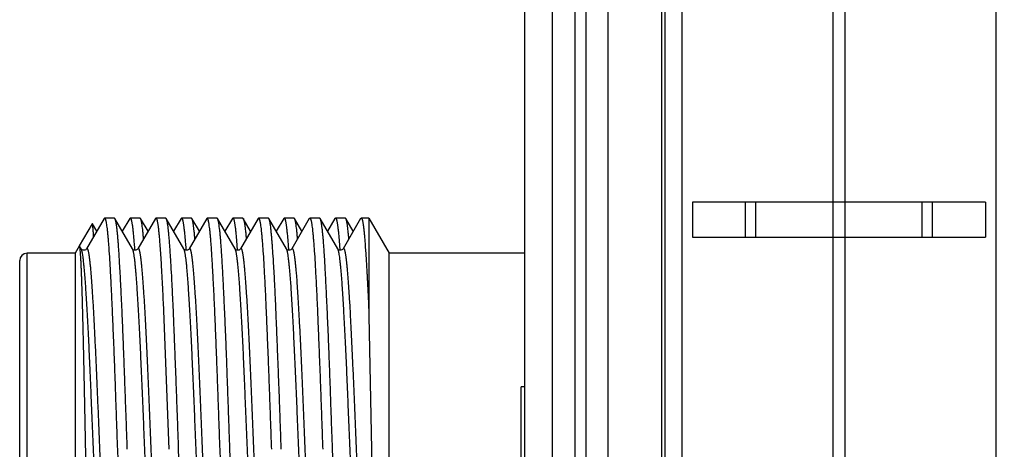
# Model space of a CAD drawing. Header units: inches. Extents: x 0 to 22, y 0 to 17.
# Tile 86 of 114: x 17.381 to 17.914, y 9.932 to 10.164. Entities that reach past the tile are written whole.
import ezdxf

# ---------------------------------------------------------------- set-up
doc = ezdxf.new("R2010")
doc.units = ezdxf.units.IN
doc.header["$LTSCALE"] = 1.21
doc.header["$MEASUREMENT"] = 0
doc.layers.get('0').update_dxf_attribs({"linetype": 'CONTINUOUS'})
doc.layers.add('DIMENSIONS', color=7, linetype='CONTINUOUS')
doc.styles.get("Standard").update_dxf_attribs({"font": 'txt', "width": 0.8})
doc.dimstyles.new('DIMSTYLE_2', dxfattribs={"dimtxt": 0.125, "dimasz": 0.18, "dimexe": 0.125, "dimexo": 0.0625, "dimgap": 0.0625, "dimtad": 0, "dimtih": 1, "dimtoh": 1, "dimzin": 4, "dimdsep": 46, "dimtxsty": 'STANDARD', "dimblk": '_FILLED', "dimblk1": '_FILLED', "dimblk2": '_FILLED', "dimcen": 0.09, "dimadec": 0, "dimazin": 0, "dimtp": 0.01, "dimtm": 0.01, "dimtfac": 1, "dimtofl": 0, "dimtmove": 0, "dimatfit": 3, "dimldrblk": '_FILLED', "dimfxl": 1, "dimtolj": 1, "dimtzin": 4, "dimarcsym": 0})

# ---------------------------------------------------------------- blocks, each defined once
blk = doc.blocks.new('_FILLED')
at = {"color": 0, "linetype": 'BYBLOCK'}
blk.add_solid([(0, 0), (-1, 0.1736), (-1, -0.1736)], dxfattribs=at)
blk = doc.blocks.new('*D47')
at = {"layer": 'DIMENSIONS', "color": 2, "linetype": 'CONTINUOUS'}
for p, q in [((17.82657, 12.29508), (19.49747, 12.29508)), ((19.37247, 12.29508), (19.37247, 9.88762)), ((19.37247, 7.23017), (19.37247, 9.63762)), ((17.82957, 7.23017), (19.49747, 7.23017))]:
    blk.add_line(p, q, dxfattribs=at)
at = {"layer": 'DIMENSIONS', "color": 2, "linetype": 'CONTINUOUS', "xscale": 0.18, "yscale": 0.18, "zscale": 0.18}
for p, rotation in [((19.37247, 12.29508), 90), ((19.37247, 7.23017), 270)]:
    blk.add_blockref('_FILLED', p, dxfattribs=dict(at, rotation=rotation))
at = {"layer": 'DIMENSIONS', "color": 2, "linetype": 'CONTINUOUS', "insert": (19.37247, 9.82512), "char_height": 0.125, "width": 1.225, "attachment_point": 2, "line_spacing_factor": 0.9}
blk.add_mtext('5.06{\\Ftxt.shx;\\W1.000000;\\H0.125000; }[128.6]', dxfattribs=at)

msp = doc.modelspace()

# ---------------------------------------------------------------- linework, layer by layer
at = {"color": 7, "linetype": 'CONTINUOUS'}
for p, q in [((17.66907, 7.84917), (17.66907, 12.29508)), ((17.65407, 8.15917), (17.65407, 12.28508)), ((17.73007, 7.85508), (17.73007, 11.89508)), ((17.69907, 10.27443), (17.69907, 9.39093)), ((17.74482, 10.06553), (17.74482, 10.04653)), ((17.90332, 10.06553), (17.74482, 10.06553)), ((17.77352, 10.04653), (17.77352, 10.06553)), ((17.77907, 10.04653), (17.77907, 10.06553)), ((17.86907, 10.04653), (17.86907, 10.06553)), ((17.87462, 10.06553), (17.87462, 10.04653)), ((17.90332, 10.06553), (17.90332, 10.04653)), ((17.42635, 10.05668), (17.41683, 10.04024)), ((17.42635, 10.05668), (17.42663, 10.05692)), ((17.43197, 10.05692), (17.42663, 10.05692)), ((17.42663, 10.05692), (17.42694, 10.0566)), ((17.43223, 10.05669), (17.43197, 10.05692)), ((17.44175, 10.04025), (17.43223, 10.05669)), ((17.44024, 10.0567), (17.43623, 10.04977)), ((17.44024, 10.0567), (17.4405, 10.05692)), ((17.44587, 10.05692), (17.4405, 10.05692)), ((17.4405, 10.05692), (17.4408, 10.0566)), ((17.4541, 10.05668), (17.4446, 10.04026)), ((17.44614, 10.05668), (17.44587, 10.05692)), ((17.45013, 10.0498), (17.44614, 10.05668)), ((17.4541, 10.05668), (17.45438, 10.05692)), ((17.45974, 10.05692), (17.45438, 10.05692)), ((17.45438, 10.05692), (17.45471, 10.0566)), ((17.46002, 10.05668), (17.45974, 10.05692)), ((17.46953, 10.04025), (17.46002, 10.05668)), ((17.46801, 10.05668), (17.46401, 10.04977)), ((17.46801, 10.05668), (17.46829, 10.05692)), ((17.47365, 10.05692), (17.46829, 10.05692)), ((17.46829, 10.05692), (17.4686, 10.0566)), ((17.48191, 10.0567), (17.4724, 10.04026)), ((17.47391, 10.05669), (17.47365, 10.05692)), ((17.47791, 10.04979), (17.47391, 10.05669)), ((17.48216, 10.05692), (17.48191, 10.0567)), ((17.48751, 10.05692), (17.48216, 10.05692)), ((17.48247, 10.0566), (17.48216, 10.05692)), ((17.48777, 10.05669), (17.48751, 10.05692)), ((17.4973, 10.04023), (17.48777, 10.05669)), ((17.49577, 10.05668), (17.49177, 10.04977)), ((17.49605, 10.05692), (17.49577, 10.05668)), ((17.50143, 10.05692), (17.49605, 10.05692)), ((17.49605, 10.05692), (17.49637, 10.05661)), ((17.50968, 10.05667), (17.50017, 10.04024)), ((17.50143, 10.05692), (17.50168, 10.0567)), ((17.50569, 10.04977), (17.50168, 10.0567)), ((17.50968, 10.05667), (17.50996, 10.05692)), ((17.5153, 10.05692), (17.50996, 10.05692)), ((17.50996, 10.05692), (17.51028, 10.0566)), ((17.51559, 10.05667), (17.5153, 10.05692)), ((17.5251, 10.04024), (17.51559, 10.05667)), ((17.52356, 10.05667), (17.51958, 10.04978)), ((17.52356, 10.05667), (17.52385, 10.05692)), ((17.52917, 10.05692), (17.52385, 10.05692)), ((17.52385, 10.05692), (17.52417, 10.0566)), ((17.53744, 10.05667), (17.52795, 10.04026)), ((17.52945, 10.05667), (17.52917, 10.05692)), ((17.53345, 10.04976), (17.52945, 10.05667)), ((17.53744, 10.05667), (17.53773, 10.05692)), ((17.54307, 10.05692), (17.53773, 10.05692)), ((17.53773, 10.05692), (17.53806, 10.0566)), ((17.54332, 10.0567), (17.54307, 10.05692)), ((17.55284, 10.04025), (17.54332, 10.0567)), ((17.55132, 10.05667), (17.54733, 10.04977)), ((17.55161, 10.05692), (17.55132, 10.05667)), ((17.55698, 10.05692), (17.55161, 10.05692)), ((17.55161, 10.05692), (17.55194, 10.0566)), ((17.56521, 10.05667), (17.55572, 10.04027)), ((17.55724, 10.0567), (17.55698, 10.05692)), ((17.56123, 10.04979), (17.55724, 10.0567)), ((17.56521, 10.05667), (17.56549, 10.05692)), ((17.56971, 10.05692), (17.56549, 10.05692)), ((17.56549, 10.05692), (17.56581, 10.05663)), ((17.56971, 10.05692), (17.56971, 10.00397)), ((17.56971, 10.05692), (17.58068, 10.03792)), ((17.41987, 10.05383), (17.41296, 10.04187)), ((17.42001, 10.05383), (17.41987, 10.05383)), ((17.42236, 10.04978), (17.42001, 10.05383)), ((17.74482, 10.04653), (17.90332, 10.04653)), ((17.41293, 10.04181), (17.41068, 10.03792)), ((17.41307, 10.0418), (17.41293, 10.04181)), ((17.41397, 10.04026), (17.41307, 10.0418)), ((17.41399, 10.04022), (17.41397, 10.04026)), ((17.41414, 10.03988), (17.414, 10.0402)), ((17.41683, 10.04024), (17.41682, 10.04022)), ((17.44177, 10.04023), (17.44175, 10.04025)), ((17.4724, 10.04026), (17.47239, 10.04025)), ((17.49731, 10.04021), (17.4973, 10.04023)), ((17.49731, 10.0402), (17.49731, 10.04021)), ((17.50016, 10.04024), (17.50015, 10.04021)), ((17.52511, 10.04023), (17.5251, 10.04024)), ((17.52795, 10.04026), (17.52795, 10.04024)), ((17.55286, 10.04022), (17.55284, 10.04025)), ((17.55287, 10.0402), (17.55286, 10.04022)), ((17.55293, 10.04007), (17.55286, 10.04022)), ((17.55573, 10.04026), (17.5557, 10.04022)), ((17.41068, 10.03792), (17.38468, 10.03792)), ((17.41068, 10.03792), (17.41068, 9.89877)), ((17.58068, 9.90142), (17.58068, 10.03792)), ((17.65407, 10.03792), (17.58068, 10.03792)), ((17.38068, 9.78692), (17.38068, 10.03392)), ((17.45829, 10.01145), (17.46133, 9.93192)), ((17.56971, 10.00397), (17.57109, 9.93192)), ((17.65207, 9.62177), (17.65207, 9.96577)), ((17.65407, 9.96577), (17.65207, 9.96577)), ((17.41692, 9.9046), (17.4164, 9.93192)), ((17.43355, 9.93192), (17.43427, 9.91219)), ((17.46704, 9.92205), (17.4667, 9.93192)), ((17.48981, 9.91221), (17.48912, 9.93192)), ((17.49554, 9.90231), (17.49446, 9.93192)), ((17.55109, 9.90231), (17.55001, 9.93192)), ((17.57109, 9.93192), (17.57138, 9.91527))]:
    msp.add_line(p, q, dxfattribs=at)
at = {"color": 9, "linetype": 'CONTINUOUS'}
for p, q in [((17.73902, 11.89508), (17.73902, 7.85508)), ((17.90911, 7.85508), (17.90911, 11.89508)), ((17.68107, 10.27443), (17.68107, 9.39093)), ((17.68707, 10.27443), (17.68707, 9.39093)), ((17.72827, 9.39093), (17.72827, 10.27443)), ((17.82093, 9.46268), (17.82093, 10.24748)), ((17.8272, 10.24748), (17.8272, 9.46268)), ((17.38468, 9.89877), (17.38468, 10.03792))]:
    msp.add_line(p, q, dxfattribs=at)
at = {"color": 7, "linetype": 'CONTINUOUS'}
for points in [[(17.41682, 10.04022), (17.41679, 10.04017), (17.41667, 10.04003), (17.41641, 10.03981), (17.416, 10.0396), (17.4155, 10.03949), (17.41501, 10.03954), (17.41457, 10.0397), (17.41425, 10.03992), (17.41407, 10.0401), (17.414, 10.0402), (17.41399, 10.04022)], [(17.4446, 10.04025), (17.44459, 10.04024), (17.44451, 10.04013), (17.44433, 10.03995), (17.44399, 10.03972), (17.44353, 10.03955), (17.44304, 10.03952), (17.44256, 10.03963), (17.44216, 10.03984), (17.44191, 10.04004), (17.44179, 10.04019), (17.44177, 10.04023)], [(17.47239, 10.04025), (17.47238, 10.04024), (17.47232, 10.04015), (17.47217, 10.03998), (17.47187, 10.03976), (17.47143, 10.03958), (17.47094, 10.03951), (17.47045, 10.03959), (17.47003, 10.03978), (17.46975, 10.04), (17.4696, 10.04016), (17.46954, 10.04025)], [(17.49984, 10.03988), (17.49949, 10.03966), (17.49901, 10.0395), (17.49851, 10.03949), (17.49803, 10.03963), (17.49766, 10.03984), (17.49744, 10.04004), (17.49734, 10.04017), (17.49731, 10.0402)], [(17.50015, 10.04021), (17.50013, 10.04018), (17.50004, 10.04007), (17.49984, 10.03988)], [(17.52795, 10.04024), (17.52793, 10.04022), (17.52786, 10.04012), (17.52768, 10.03994), (17.52735, 10.03972), (17.52688, 10.03955), (17.52638, 10.03951), (17.52589, 10.03963), (17.5255, 10.03983), (17.52526, 10.04004), (17.52514, 10.04019), (17.52511, 10.04023)], [(17.5554, 10.03989), (17.55505, 10.03967), (17.55458, 10.03951), (17.55408, 10.0395), (17.5536, 10.03962), (17.55323, 10.03983), (17.553, 10.04003), (17.55289, 10.04017), (17.55287, 10.0402)], [(17.5557, 10.04022), (17.55568, 10.04019), (17.5556, 10.04008), (17.5554, 10.03989)]]:
    msp.add_lwpolyline(points, dxfattribs=at)
msp.add_arc((17.38468, 10.03392), 0.004, 90, 180, dxfattribs=at)
for points, knots in [([(17.42694, 10.0566), (17.42697, 10.05652), (17.42705, 10.05634), (17.42715, 10.05603), (17.42725, 10.05565), (17.42735, 10.0552), (17.42745, 10.05468), (17.42759, 10.05386), (17.42776, 10.05267), (17.42797, 10.05104), (17.42818, 10.04915), (17.42839, 10.047), (17.4286, 10.0446), (17.42881, 10.04195), (17.4291, 10.03794), (17.42937, 10.03362), (17.42963, 10.029), (17.42984, 10.02521), (17.43004, 10.02122), (17.43024, 10.01703), (17.43044, 10.01266), (17.43065, 10.0081), (17.43086, 10.00339), (17.43115, 9.99679), (17.43151, 9.9882), (17.43192, 9.97755), (17.43233, 9.9665), (17.43266, 9.95708), (17.43292, 9.94942), (17.4332, 9.94165), (17.43341, 9.93582), (17.43355, 9.93192)], [0, 0, 0, 0, 0.002107, 0.004728, 0.007872, 0.011543, 0.015744, 0.020476, 0.03153, 0.04469, 0.059934, 0.077229, 0.096539, 0.117822, 0.141033, 0.193036, 0.221715, 0.252099, 0.284121, 0.317712, 0.352798, 0.389302, 0.427145, 0.466244, 0.547862, 0.633441, 0.722232, 0.813458, 0.859734, 0.906318, 1, 1, 1, 1]), ([(17.43893, 9.93192), (17.43886, 9.93388), (17.43872, 9.93781), (17.43851, 9.94369), (17.4383, 9.94954), (17.43802, 9.95726), (17.43766, 9.96674), (17.43725, 9.97786), (17.4369, 9.98689), (17.43663, 9.99389), (17.43643, 9.99893), (17.43622, 10.00383), (17.43601, 10.00857), (17.4358, 10.01314), (17.43552, 10.01886), (17.43524, 10.02431), (17.43495, 10.0295), (17.43474, 10.03307), (17.43454, 10.03641), (17.43434, 10.03953), (17.43413, 10.0424), (17.43393, 10.04503), (17.43373, 10.0474), (17.43352, 10.04952), (17.43331, 10.05137), (17.43313, 10.05275), (17.43298, 10.05372), (17.43287, 10.05435), (17.43276, 10.05491), (17.43266, 10.0554), (17.43256, 10.05582), (17.43245, 10.05617), (17.43236, 10.05642), (17.43229, 10.05659), (17.43225, 10.05666), (17.43223, 10.05669)], [0, 0, 0, 0, 0.047186, 0.094272, 0.141145, 0.187704, 0.279469, 0.368749, 0.454751, 0.496282, 0.53671, 0.575944, 0.613899, 0.65049, 0.685635, 0.75128, 0.781634, 0.810251, 0.837068, 0.862026, 0.88507, 0.906151, 0.925224, 0.94225, 0.957195, 0.970028, 0.975646, 0.980728, 0.985273, 0.989281, 0.992752, 0.99569, 0.998101, 0.999113, 1, 1, 1, 1]), ([(17.4408, 10.0566), (17.44083, 10.05655), (17.44087, 10.05645), (17.44094, 10.05628), (17.441, 10.05609), (17.44109, 10.05578), (17.4412, 10.05533), (17.44133, 10.05472), (17.44146, 10.054), (17.44159, 10.05318), (17.44172, 10.05226), (17.4419, 10.05083), (17.44212, 10.04881), (17.44237, 10.04608), (17.44262, 10.04298), (17.44278, 10.04079), (17.44286, 10.03963)], [0, 0, 0, 0, 0.00904, 0.019482, 0.031349, 0.044656, 0.075627, 0.112435, 0.155082, 0.203559, 0.25784, 0.317893, 0.455147, 0.614924, 0.796733, 1, 1, 1, 1]), ([(17.44774, 10.04569), (17.44768, 10.04644), (17.44755, 10.04786), (17.44735, 10.04987), (17.44715, 10.05162), (17.44698, 10.05293), (17.44684, 10.05385), (17.44675, 10.05445), (17.44665, 10.05498), (17.44655, 10.05545), (17.44645, 10.05585), (17.44635, 10.05619), (17.44626, 10.05646), (17.44618, 10.05662), (17.44614, 10.05668)], [0, 0, 0, 0, 0.202668, 0.383637, 0.542553, 0.679124, 0.738962, 0.79314, 0.841649, 0.884491, 0.921681, 0.953259, 0.97931, 1, 1, 1, 1]), ([(17.45471, 10.0566), (17.45473, 10.05656), (17.45477, 10.05647), (17.45485, 10.05627), (17.45495, 10.05597), (17.45506, 10.05554), (17.45517, 10.05504), (17.45528, 10.05445), (17.45539, 10.05379), (17.4555, 10.05305), (17.45566, 10.05191), (17.45584, 10.0503), (17.45606, 10.04813), (17.45627, 10.04567), (17.45649, 10.04291), (17.45672, 10.03987), (17.45694, 10.03656), (17.45717, 10.03297), (17.45749, 10.02769), (17.45787, 10.02048), (17.45815, 10.01456), (17.45829, 10.01145)], [0, 0, 0, 0, 0.002989, 0.006381, 0.014399, 0.024093, 0.035478, 0.048563, 0.063348, 0.079831, 0.098005, 0.139394, 0.187433, 0.242011, 0.302999, 0.370247, 0.443586, 0.522827, 0.607768, 0.79387, 1, 1, 1, 1]), ([(17.4667, 9.93192), (17.46656, 9.93584), (17.46636, 9.94172), (17.46608, 9.94953), (17.46587, 9.95534), (17.46566, 9.9611), (17.46538, 9.96864), (17.46503, 9.97783), (17.46461, 9.98854), (17.46427, 9.99716), (17.464, 10.00379), (17.46379, 10.00853), (17.46358, 10.01309), (17.46337, 10.01748), (17.46316, 10.02167), (17.46288, 10.02686), (17.4626, 10.03176), (17.46232, 10.03637), (17.46211, 10.03948), (17.46191, 10.04236), (17.4617, 10.04499), (17.4615, 10.04736), (17.4613, 10.04948), (17.46109, 10.05134), (17.46091, 10.05273), (17.46077, 10.0537), (17.46066, 10.05433), (17.46055, 10.05489), (17.46045, 10.05538), (17.46034, 10.0558), (17.46024, 10.05616), (17.46013, 10.05645), (17.46006, 10.05661), (17.46002, 10.05668)], [0, 0, 0, 0, 0.094215, 0.141059, 0.187591, 0.233707, 0.279304, 0.368536, 0.454497, 0.536423, 0.575644, 0.613587, 0.650168, 0.685307, 0.718925, 0.750948, 0.809929, 0.836756, 0.861727, 0.884788, 0.905887, 0.924981, 0.942029, 0.956997, 0.969859, 0.975493, 0.980593, 0.985157, 0.989185, 0.992679, 0.99564, 0.998076, 1, 1, 1, 1]), ([(17.4686, 10.0566), (17.46863, 10.05655), (17.46867, 10.05645), (17.46873, 10.05628), (17.46879, 10.05609), (17.46888, 10.05578), (17.46899, 10.05533), (17.46911, 10.05472), (17.46923, 10.054), (17.46936, 10.05318), (17.46948, 10.05226), (17.46966, 10.05083), (17.46988, 10.0488), (17.47013, 10.04608), (17.47039, 10.04298), (17.47056, 10.04079), (17.47064, 10.03963)], [0, 0, 0, 0, 0.009028, 0.019448, 0.031288, 0.044565, 0.075468, 0.11221, 0.154801, 0.203236, 0.257494, 0.317543, 0.45484, 0.614705, 0.796622, 1, 1, 1, 1]), ([(17.47553, 10.04569), (17.47546, 10.04644), (17.47533, 10.04787), (17.47513, 10.04988), (17.47493, 10.05164), (17.47475, 10.05295), (17.47461, 10.05387), (17.47451, 10.05447), (17.47441, 10.055), (17.47432, 10.05546), (17.47422, 10.05586), (17.47412, 10.0562), (17.47402, 10.05647), (17.47395, 10.05663), (17.47391, 10.05669)], [0, 0, 0, 0, 0.203139, 0.384459, 0.543601, 0.680266, 0.7401, 0.794239, 0.842671, 0.885398, 0.922432, 0.95381, 0.979613, 1, 1, 1, 1]), ([(17.48912, 9.93192), (17.48898, 9.93582), (17.4887, 9.94358), (17.48828, 9.95514), (17.48786, 9.9665), (17.48746, 9.97755), (17.48706, 9.9882), (17.48665, 9.99836), (17.48624, 10.00794), (17.48588, 10.01552), (17.48559, 10.02122), (17.48537, 10.02521), (17.48517, 10.029), (17.48497, 10.03258), (17.48477, 10.03593), (17.48457, 10.03906), (17.48436, 10.04195), (17.48416, 10.0446), (17.48396, 10.047), (17.48375, 10.04915), (17.48354, 10.05104), (17.48336, 10.05245), (17.48321, 10.05345), (17.4831, 10.0541), (17.483, 10.05468), (17.48289, 10.0552), (17.48279, 10.05565), (17.48269, 10.05603), (17.48258, 10.05634), (17.48251, 10.05652), (17.48247, 10.0566)], [0, 0, 0, 0, 0.093679, 0.186535, 0.277757, 0.366545, 0.45212, 0.533733, 0.610671, 0.68226, 0.715851, 0.747874, 0.778258, 0.806936, 0.833848, 0.858933, 0.88214, 0.903418, 0.922723, 0.940014, 0.955257, 0.968422, 0.974218, 0.979487, 0.984226, 0.988435, 0.992114, 0.995264, 0.997889, 1, 1, 1, 1]), ([(17.49446, 9.93192), (17.49431, 9.93585), (17.49403, 9.94367), (17.49361, 9.95531), (17.49328, 9.9649), (17.49301, 9.97245), (17.49281, 9.97798), (17.49261, 9.98341), (17.4924, 9.98872), (17.49219, 9.99391), (17.49191, 10.00053), (17.49155, 10.00842), (17.49112, 10.01735), (17.49077, 10.02434), (17.49049, 10.02952), (17.49029, 10.03309), (17.49009, 10.03644), (17.48989, 10.03955), (17.48969, 10.04242), (17.48949, 10.04505), (17.48928, 10.04742), (17.48906, 10.04953), (17.48885, 10.05139), (17.48866, 10.05277), (17.48851, 10.05373), (17.4884, 10.05436), (17.4883, 10.05492), (17.48819, 10.05541), (17.48809, 10.05583), (17.48798, 10.05618), (17.48789, 10.05643), (17.48782, 10.05659), (17.48779, 10.05666), (17.48777, 10.05669)], [0, 0, 0, 0, 0.094299, 0.187757, 0.279546, 0.324557, 0.368847, 0.412316, 0.454867, 0.496407, 0.536843, 0.614046, 0.685788, 0.751432, 0.781783, 0.810395, 0.837205, 0.862155, 0.885191, 0.906264, 0.925329, 0.942347, 0.957281, 0.970103, 0.975714, 0.980788, 0.985325, 0.989324, 0.992786, 0.995713, 0.998113, 0.999119, 1, 1, 1, 1]), ([(17.49637, 10.05661), (17.49639, 10.05656), (17.49644, 10.05646), (17.4965, 10.0563), (17.49657, 10.0561), (17.49666, 10.0558), (17.49677, 10.05535), (17.4969, 10.05473), (17.49703, 10.05401), (17.49715, 10.05319), (17.49728, 10.05227), (17.49745, 10.05084), (17.49766, 10.0488), (17.49791, 10.04607), (17.49816, 10.04295), (17.49832, 10.04075), (17.4984, 10.03959)], [0, 0, 0, 0, 0.008991, 0.019378, 0.031186, 0.044431, 0.075267, 0.111942, 0.154472, 0.202854, 0.257068, 0.317083, 0.454352, 0.61427, 0.796346, 1, 1, 1, 1]), ([(17.50168, 10.0567), (17.50169, 10.05667), (17.50173, 10.05661), (17.5018, 10.05645), (17.50188, 10.05621), (17.50198, 10.05588), (17.50207, 10.05547), (17.50217, 10.05501), (17.50227, 10.05447), (17.50237, 10.05388), (17.50251, 10.05295), (17.50268, 10.05163), (17.50289, 10.04986), (17.5031, 10.04783), (17.50323, 10.0464), (17.50329, 10.04564)], [0, 0, 0, 0, 0.009373, 0.020077, 0.045605, 0.076753, 0.113602, 0.156189, 0.204526, 0.25861, 0.318432, 0.455194, 0.61459, 0.796314, 1, 1, 1, 1]), ([(17.51028, 10.0566), (17.51032, 10.05652), (17.51039, 10.05634), (17.51049, 10.05603), (17.51059, 10.05565), (17.51069, 10.0552), (17.51079, 10.05468), (17.51089, 10.0541), (17.51099, 10.05345), (17.51113, 10.05245), (17.5113, 10.05104), (17.5115, 10.04915), (17.51171, 10.047), (17.51192, 10.0446), (17.51214, 10.04195), (17.51243, 10.03794), (17.51279, 10.03236), (17.5132, 10.02501), (17.5136, 10.01685), (17.51392, 10.00956), (17.51419, 10.00339), (17.51439, 9.99851), (17.5146, 9.99349), (17.51489, 9.98653), (17.51525, 9.97755), (17.51567, 9.9665), (17.51608, 9.95514), (17.51648, 9.94358), (17.51674, 9.93582), (17.51688, 9.93192)], [0, 0, 0, 0, 0.00211, 0.004731, 0.007874, 0.011545, 0.015745, 0.020476, 0.025736, 0.031526, 0.044681, 0.059921, 0.077214, 0.096524, 0.117809, 0.141022, 0.193029, 0.252095, 0.317708, 0.389297, 0.427139, 0.466238, 0.506506, 0.547856, 0.633437, 0.722229, 0.813456, 0.906317, 1, 1, 1, 1]), ([(17.52225, 9.93192), (17.52211, 9.93584), (17.52191, 9.94171), (17.52164, 9.94952), (17.52142, 9.95532), (17.52121, 9.96108), (17.52092, 9.96861), (17.52056, 9.97779), (17.52015, 9.98849), (17.51974, 9.99869), (17.5194, 10.00684), (17.51913, 10.01303), (17.51893, 10.01742), (17.51873, 10.02161), (17.51851, 10.02561), (17.5183, 10.02939), (17.51802, 10.03401), (17.51773, 10.03831), (17.51744, 10.0423), (17.51723, 10.04493), (17.51703, 10.04731), (17.51683, 10.04944), (17.51663, 10.0513), (17.51646, 10.05269), (17.51632, 10.05367), (17.51622, 10.0543), (17.51612, 10.05486), (17.51602, 10.05536), (17.51592, 10.05578), (17.51581, 10.05614), (17.51571, 10.05643), (17.51563, 10.0566), (17.51559, 10.05667)], [0, 0, 0, 0, 0.094148, 0.140959, 0.187459, 0.233544, 0.279111, 0.368288, 0.454202, 0.53609, 0.613227, 0.649798, 0.68493, 0.718545, 0.750569, 0.780932, 0.809566, 0.861399, 0.884483, 0.90561, 0.924734, 0.941814, 0.956814, 0.969706, 0.975355, 0.980469, 0.985048, 0.989092, 0.992603, 0.995585, 0.998046, 1, 1, 1, 1]), ([(17.52417, 10.0566), (17.52419, 10.05655), (17.52424, 10.05645), (17.5243, 10.05628), (17.52436, 10.05609), (17.52445, 10.05578), (17.52456, 10.05533), (17.52468, 10.05472), (17.5248, 10.054), (17.52492, 10.05318), (17.52505, 10.05226), (17.52517, 10.05123), (17.52529, 10.05012), (17.52546, 10.04843), (17.52568, 10.04608), (17.52594, 10.04298), (17.5261, 10.04078), (17.52619, 10.03963)], [0, 0, 0, 0, 0.009051, 0.019489, 0.031343, 0.044631, 0.075547, 0.112292, 0.15488, 0.203307, 0.257549, 0.317578, 0.383355, 0.454833, 0.614674, 0.796597, 1, 1, 1, 1]), ([(17.53108, 10.04567), (17.53102, 10.04642), (17.5309, 10.04784), (17.5307, 10.04984), (17.53051, 10.05159), (17.53033, 10.0529), (17.53019, 10.05382), (17.53008, 10.05442), (17.52998, 10.05495), (17.52988, 10.05542), (17.52977, 10.05582), (17.52967, 10.05616), (17.52957, 10.05644), (17.52949, 10.0566), (17.52945, 10.05667)], [0, 0, 0, 0, 0.201754, 0.382033, 0.540512, 0.676935, 0.736811, 0.791102, 0.839796, 0.882894, 0.920407, 0.952369, 0.978853, 1, 1, 1, 1]), ([(17.53806, 10.0566), (17.5381, 10.05652), (17.53817, 10.05634), (17.53827, 10.05603), (17.53838, 10.05565), (17.53848, 10.0552), (17.53858, 10.05468), (17.53868, 10.0541), (17.53878, 10.05345), (17.53892, 10.05245), (17.53909, 10.05104), (17.53929, 10.04915), (17.53949, 10.047), (17.53969, 10.0446), (17.5399, 10.04195), (17.5402, 10.03794), (17.54056, 10.03236), (17.54098, 10.02501), (17.54139, 10.01685), (17.54179, 10.00794), (17.54211, 10.00008), (17.54238, 9.99348), (17.54258, 9.98833), (17.5428, 9.98305), (17.54308, 9.97579), (17.54344, 9.9665), (17.54386, 9.95514), (17.54427, 9.94358), (17.54454, 9.93582), (17.54467, 9.93192)], [0, 0, 0, 0, 0.002119, 0.004747, 0.007895, 0.011569, 0.015772, 0.020505, 0.025766, 0.031556, 0.04471, 0.059945, 0.077232, 0.096538, 0.11782, 0.141032, 0.193041, 0.252109, 0.317722, 0.38931, 0.466248, 0.506515, 0.547864, 0.590205, 0.633443, 0.722235, 0.81346, 0.906318, 1, 1, 1, 1]), ([(17.55001, 9.93192), (17.54986, 9.93585), (17.54958, 9.94367), (17.54917, 9.95532), (17.54883, 9.96491), (17.54857, 9.97246), (17.54837, 9.97799), (17.54816, 9.98342), (17.54789, 9.99042), (17.54753, 9.99882), (17.5471, 10.00844), (17.54667, 10.01738), (17.54632, 10.02436), (17.54605, 10.02955), (17.54585, 10.03312), (17.54565, 10.03646), (17.54545, 10.03957), (17.54525, 10.04244), (17.54504, 10.04507), (17.54483, 10.04744), (17.54461, 10.04955), (17.54439, 10.0514), (17.54421, 10.05278), (17.54406, 10.05375), (17.54395, 10.05437), (17.54385, 10.05493), (17.54374, 10.05542), (17.54364, 10.05583), (17.54354, 10.05618), (17.54345, 10.05643), (17.54338, 10.0566), (17.54334, 10.05666), (17.54332, 10.0567)], [0, 0, 0, 0, 0.094327, 0.187813, 0.279628, 0.324652, 0.368953, 0.412433, 0.454994, 0.536987, 0.614203, 0.685952, 0.751598, 0.781947, 0.810556, 0.837362, 0.862306, 0.885336, 0.906401, 0.925457, 0.942464, 0.957385, 0.970191, 0.975793, 0.980858, 0.985384, 0.989373, 0.992823, 0.995739, 0.998126, 0.999126, 1, 1, 1, 1]), ([(17.55194, 10.0566), (17.55196, 10.05655), (17.55201, 10.05645), (17.55208, 10.05628), (17.55214, 10.05609), (17.55223, 10.05578), (17.55234, 10.05533), (17.55247, 10.05471), (17.55259, 10.05399), (17.55271, 10.05317), (17.55284, 10.05225), (17.55301, 10.05082), (17.55322, 10.04879), (17.55346, 10.04606), (17.55371, 10.04296), (17.55387, 10.04076), (17.55395, 10.0396)], [0, 0, 0, 0, 0.009084, 0.019552, 0.031431, 0.04474, 0.075691, 0.112461, 0.155064, 0.203498, 0.25774, 0.317763, 0.454984, 0.614772, 0.796638, 1, 1, 1, 1]), ([(17.55884, 10.04567), (17.55878, 10.04643), (17.55864, 10.04785), (17.55844, 10.04987), (17.55824, 10.05164), (17.55806, 10.05296), (17.55793, 10.05388), (17.55783, 10.05448), (17.55773, 10.05501), (17.55763, 10.05547), (17.55754, 10.05587), (17.55744, 10.05621), (17.55734, 10.05648), (17.55727, 10.05664), (17.55724, 10.0567)], [0, 0, 0, 0, 0.203563, 0.385193, 0.544526, 0.68126, 0.741082, 0.795176, 0.843532, 0.88615, 0.923042, 0.954246, 0.979844, 1, 1, 1, 1]), ([(17.56581, 10.05663), (17.56583, 10.05659), (17.56588, 10.05649), (17.56594, 10.05634), (17.566, 10.05616), (17.56609, 10.05588), (17.5662, 10.05546), (17.56632, 10.05489), (17.56644, 10.05422), (17.56656, 10.05346), (17.56668, 10.05261), (17.56685, 10.05129), (17.56705, 10.0494), (17.56729, 10.04687), (17.56752, 10.04399), (17.56776, 10.04076), (17.56801, 10.03719), (17.56826, 10.03331), (17.56847, 10.02987), (17.56863, 10.02696), (17.56876, 10.02467), (17.56889, 10.02231), (17.56901, 10.01988), (17.56913, 10.01739), (17.56926, 10.01482), (17.56936, 10.01265), (17.56944, 10.01087), (17.56952, 10.00906), (17.5696, 10.00676), (17.56967, 10.0049), (17.56971, 10.00397)], [0, 0, 0, 0, 0.002743, 0.005895, 0.009467, 0.013467, 0.022769, 0.03382, 0.046626, 0.061185, 0.077493, 0.095543, 0.136825, 0.184924, 0.239708, 0.301015, 0.368664, 0.442446, 0.522135, 0.564118, 0.607484, 0.6522, 0.698232, 0.745544, 0.7941, 0.843863, 0.869185, 0.894795, 0.946855, 1, 1, 1, 1]), ([(17.42068, 10.04695), (17.42065, 10.04744), (17.4206, 10.04836), (17.42052, 10.04966), (17.42044, 10.05078), (17.42036, 10.05174), (17.42029, 10.05242), (17.42023, 10.05288), (17.42019, 10.05316), (17.42015, 10.05339), (17.42011, 10.05358), (17.42007, 10.05371), (17.42004, 10.05379), (17.42002, 10.05382), (17.42001, 10.05383)], [0, 0, 0, 0, 0.212127, 0.399914, 0.563023, 0.701145, 0.814017, 0.860907, 0.901393, 0.935463, 0.963164, 0.984605, 0.993038, 1, 1, 1, 1]), ([(17.4164, 9.93192), (17.41634, 9.93545), (17.4162, 9.94246), (17.41599, 9.95289), (17.41579, 9.96311), (17.41558, 9.97304), (17.41539, 9.98258), (17.41518, 9.99165), (17.41498, 10.00017), (17.41477, 10.00807), (17.41459, 10.01422), (17.41445, 10.01878), (17.41434, 10.02191), (17.41424, 10.02483), (17.41414, 10.02754), (17.41404, 10.03003), (17.41393, 10.0323), (17.41383, 10.03433), (17.41372, 10.03612), (17.41363, 10.03746), (17.41355, 10.03842), (17.4135, 10.03904), (17.41345, 10.0396), (17.41339, 10.0401), (17.41334, 10.04054), (17.41329, 10.04092), (17.41324, 10.04123), (17.41319, 10.04145), (17.41315, 10.04159), (17.41313, 10.04168), (17.4131, 10.04175), (17.41308, 10.04179), (17.41307, 10.0418)], [0, 0, 0, 0, 0.096256, 0.191398, 0.284628, 0.375158, 0.462203, 0.544972, 0.622693, 0.694695, 0.760371, 0.790655, 0.819142, 0.845764, 0.870452, 0.893141, 0.913764, 0.932266, 0.948606, 0.962757, 0.969003, 0.974693, 0.979824, 0.984394, 0.988402, 0.991844, 0.994721, 0.997034, 0.99798, 0.998788, 0.99946, 1, 1, 1, 1]), ([(17.42154, 9.90922), (17.42146, 9.91108), (17.42131, 9.91482), (17.42108, 9.92044), (17.42085, 9.92609), (17.42055, 9.93365), (17.42015, 9.94305), (17.41969, 9.95423), (17.41923, 9.96515), (17.41878, 9.97572), (17.4184, 9.98425), (17.41808, 9.9908), (17.41778, 9.99692), (17.41747, 10.00281), (17.41715, 10.00843), (17.41692, 10.01235), (17.41669, 10.01604), (17.41646, 10.01951), (17.41624, 10.02274), (17.41601, 10.02572), (17.41578, 10.02844), (17.41555, 10.0309), (17.41532, 10.03309), (17.41509, 10.035), (17.41489, 10.03641), (17.41472, 10.0374), (17.41461, 10.03804), (17.41449, 10.0386), (17.41438, 10.03909), (17.41427, 10.03951), (17.41418, 10.03976), (17.41414, 10.03988)], [0, 0, 0, 0, 0.042655, 0.085667, 0.128919, 0.172294, 0.258936, 0.34464, 0.428474, 0.509541, 0.586963, 0.624029, 0.659856, 0.72743, 0.759, 0.788977, 0.817279, 0.843835, 0.868573, 0.891424, 0.912318, 0.931191, 0.947997, 0.962702, 0.975275, 0.980753, 0.985687, 0.990078, 0.993925, 0.99723, 1, 1, 1, 1]), ([(17.44916, 9.91285), (17.44901, 9.91661), (17.44878, 9.92227), (17.44848, 9.92982), (17.44817, 9.93739), (17.44779, 9.94679), (17.44732, 9.95792), (17.44685, 9.96877), (17.44647, 9.97757), (17.44616, 9.98439), (17.44593, 9.98929), (17.4457, 9.99404), (17.4454, 10.00001), (17.44502, 10.00699), (17.44462, 10.01363), (17.4443, 10.0185), (17.44407, 10.02181), (17.44385, 10.02487), (17.44362, 10.02768), (17.44339, 10.03022), (17.44317, 10.03249), (17.44294, 10.03449), (17.44274, 10.03597), (17.44257, 10.03702), (17.44245, 10.0377), (17.44234, 10.0383), (17.44222, 10.03883), (17.44211, 10.03929), (17.44199, 10.03968), (17.44188, 10.03999), (17.44179, 10.04017), (17.44175, 10.04025)], [0, 0, 0, 0, 0.088469, 0.133015, 0.177607, 0.266436, 0.35398, 0.439284, 0.521421, 0.561023, 0.599498, 0.636736, 0.67263, 0.740012, 0.800939, 0.828771, 0.854749, 0.878806, 0.900872, 0.920882, 0.938774, 0.954507, 0.968052, 0.973995, 0.979382, 0.984211, 0.988479, 0.992188, 0.995338, 0.997937, 1, 1, 1, 1]), ([(17.47694, 9.91284), (17.47678, 9.9166), (17.47648, 9.92415), (17.4761, 9.93359), (17.47579, 9.94116), (17.47556, 9.9468), (17.47533, 9.95241), (17.47509, 9.95795), (17.47486, 9.96343), (17.47455, 9.97054), (17.47418, 9.97915), (17.47379, 9.98754), (17.47348, 9.99397), (17.47325, 9.99855), (17.47302, 10.00294), (17.47278, 10.00714), (17.47255, 10.01113), (17.47232, 10.0149), (17.47208, 10.01844), (17.47185, 10.02174), (17.47163, 10.0248), (17.4714, 10.02761), (17.47118, 10.03015), (17.47096, 10.03243), (17.47073, 10.03443), (17.47053, 10.03592), (17.47037, 10.03698), (17.47025, 10.03766), (17.47013, 10.03827), (17.47001, 10.03881), (17.46989, 10.03927), (17.46978, 10.03966), (17.46966, 10.03998), (17.46958, 10.04016), (17.46953, 10.04024)], [0, 0, 0, 0, 0.088399, 0.177465, 0.221946, 0.266229, 0.310192, 0.353713, 0.396669, 0.438943, 0.521002, 0.599033, 0.636276, 0.672193, 0.706675, 0.739615, 0.770925, 0.800527, 0.828347, 0.854314, 0.878353, 0.900398, 0.920397, 0.938311, 0.954099, 0.967721, 0.97371, 0.979144, 0.984019, 0.988334, 0.992085, 0.995275, 0.997907, 1, 1, 1, 1]), ([(17.50473, 9.91287), (17.50465, 9.91474), (17.50449, 9.9185), (17.50418, 9.92604), (17.50379, 9.93549), (17.50332, 9.94677), (17.50286, 9.95788), (17.50242, 9.96872), (17.50204, 9.97751), (17.50173, 9.98432), (17.50142, 9.99074), (17.50103, 9.99834), (17.50063, 10.00564), (17.50031, 10.01109), (17.50009, 10.01487), (17.49986, 10.01842), (17.49963, 10.02173), (17.4994, 10.0248), (17.49917, 10.02762), (17.49894, 10.03017), (17.49871, 10.03245), (17.49848, 10.03444), (17.49828, 10.03593), (17.49812, 10.03697), (17.498, 10.03765), (17.49789, 10.03825), (17.49778, 10.03878), (17.49766, 10.03924), (17.49755, 10.03963), (17.49744, 10.03995), (17.49735, 10.04013), (17.49731, 10.04021)], [0, 0, 0, 0, 0.044054, 0.088397, 0.177456, 0.266207, 0.353688, 0.438941, 0.521032, 0.560602, 0.599039, 0.672116, 0.739493, 0.770819, 0.80046, 0.828342, 0.854394, 0.878543, 0.900709, 0.920807, 0.938754, 0.954499, 0.968018, 0.973943, 0.979312, 0.984126, 0.988388, 0.9921, 0.995266, 0.997895, 1, 1, 1, 1]), ([(17.53248, 9.91282), (17.53233, 9.91658), (17.53202, 9.92412), (17.53165, 9.93356), (17.53135, 9.94113), (17.53112, 9.94677), (17.53089, 9.95238), (17.53057, 9.95972), (17.53025, 9.96696), (17.52994, 9.97408), (17.52963, 9.98089), (17.52926, 9.98904), (17.52888, 9.99694), (17.52857, 10.00292), (17.52828, 10.00838), (17.5279, 10.01465), (17.5275, 10.02055), (17.52717, 10.02479), (17.52694, 10.0276), (17.52671, 10.03014), (17.52648, 10.03242), (17.52626, 10.03442), (17.52606, 10.03592), (17.52591, 10.03697), (17.52579, 10.03766), (17.52568, 10.03827), (17.52557, 10.03881), (17.52546, 10.03927), (17.52534, 10.03966), (17.52523, 10.03998), (17.52514, 10.04016), (17.5251, 10.04024)], [0, 0, 0, 0, 0.088374, 0.177421, 0.221894, 0.266167, 0.31012, 0.353631, 0.43886, 0.480344, 0.520919, 0.598927, 0.672071, 0.70656, 0.739516, 0.800447, 0.854251, 0.878305, 0.900368, 0.920384, 0.938312, 0.954112, 0.967744, 0.973734, 0.979167, 0.98404, 0.988348, 0.992093, 0.995276, 0.997905, 1, 1, 1, 1]), ([(17.56029, 9.91286), (17.56013, 9.91658), (17.55981, 9.92404), (17.55935, 9.93524), (17.55889, 9.9464), (17.55851, 9.95563), (17.55821, 9.96291), (17.55792, 9.96996), (17.55755, 9.9785), (17.55709, 9.98834), (17.55662, 9.99758), (17.55616, 10.00612), (17.55577, 10.01275), (17.55547, 10.01764), (17.55524, 10.02097), (17.55502, 10.02407), (17.5548, 10.02691), (17.55457, 10.0295), (17.55434, 10.03182), (17.55411, 10.03388), (17.55388, 10.03566), (17.55368, 10.03697), (17.55351, 10.03788), (17.5534, 10.03846), (17.55328, 10.03896), (17.55317, 10.03939), (17.55306, 10.03976), (17.55297, 10.03997), (17.55293, 10.04007)], [0, 0, 0, 0, 0.087557, 0.175774, 0.263708, 0.350431, 0.393049, 0.435016, 0.516538, 0.594116, 0.666934, 0.734219, 0.795291, 0.823294, 0.849499, 0.873828, 0.896217, 0.916606, 0.934941, 0.951184, 0.965294, 0.977237, 0.982391, 0.986997, 0.991058, 0.994575, 0.997554, 1, 1, 1, 1])]:
    msp.add_open_spline(points, degree=3, knots=knots, dxfattribs=at)
msp.add_open_spline([(17.414, 10.0402), (17.414, 10.04021), (17.41399, 10.04022), (17.41399, 10.04022)], degree=3, dxfattribs=at)
at = {"color": 9, "linetype": 'CONTINUOUS'}
for points, knots in [([(17.42488, 9.91257), (17.42472, 9.91666), (17.42438, 9.92487), (17.42396, 9.93513), (17.42362, 9.94334), (17.42329, 9.95145), (17.42288, 9.96141), (17.42238, 9.97303), (17.42188, 9.98413), (17.42146, 9.99298), (17.42111, 9.99969), (17.42086, 10.0044), (17.42061, 10.00887), (17.42036, 10.01309), (17.42011, 10.01704), (17.41986, 10.02073), (17.41961, 10.02413), (17.41936, 10.02723), (17.41911, 10.03003), (17.4189, 10.03217), (17.41872, 10.03372), (17.4186, 10.03476), (17.41847, 10.03571), (17.41835, 10.03658), (17.41822, 10.03736), (17.4181, 10.03805), (17.41797, 10.03866), (17.41785, 10.03918), (17.41772, 10.03961), (17.41762, 10.03992), (17.41753, 10.04012), (17.41747, 10.04024), (17.4174, 10.04034), (17.41734, 10.04041), (17.41728, 10.04047), (17.41721, 10.0405), (17.41715, 10.04052), (17.41708, 10.0405), (17.41702, 10.04047), (17.41695, 10.04041), (17.41689, 10.04033), (17.41685, 10.04027), (17.41683, 10.04024)], [0, 0, 0, 0, 0.09525, 0.191217, 0.239081, 0.286654, 0.38031, 0.470997, 0.557584, 0.638963, 0.677339, 0.713972, 0.748748, 0.781575, 0.812369, 0.841051, 0.867539, 0.891751, 0.913602, 0.933007, 0.941764, 0.949877, 0.957336, 0.964132, 0.970262, 0.975729, 0.980535, 0.984685, 0.988184, 0.991043, 0.992238, 0.993282, 0.994181, 0.994944, 0.995586, 0.996133, 0.996628, 0.997124, 0.997675, 0.998324, 0.999093, 1, 1, 1, 1]), ([(17.4524, 9.91875), (17.45224, 9.92273), (17.45191, 9.93069), (17.45143, 9.94259), (17.45095, 9.95437), (17.45047, 9.96587), (17.44998, 9.97696), (17.44949, 9.9875), (17.44909, 9.99589), (17.44876, 10.00222), (17.44852, 10.00667), (17.44827, 10.01088), (17.44803, 10.01486), (17.44778, 10.01859), (17.44754, 10.02206), (17.4473, 10.02525), (17.44705, 10.02816), (17.44681, 10.03077), (17.44661, 10.03276), (17.44644, 10.0342), (17.44632, 10.03516), (17.4462, 10.03604), (17.44608, 10.03685), (17.44596, 10.03757), (17.44584, 10.03822), (17.44572, 10.03879), (17.4456, 10.03928), (17.44547, 10.03968), (17.44537, 10.03997), (17.44528, 10.04016), (17.44522, 10.04027), (17.44516, 10.04037), (17.4451, 10.04044), (17.44504, 10.04049), (17.44498, 10.04052), (17.44491, 10.04053), (17.44485, 10.04052), (17.44478, 10.04048), (17.44472, 10.04043), (17.44466, 10.04035), (17.44462, 10.04029), (17.4446, 10.04026)], [0, 0, 0, 0, 0.097386, 0.194886, 0.291329, 0.385563, 0.476448, 0.562825, 0.643634, 0.681665, 0.717969, 0.752441, 0.78498, 0.815484, 0.843852, 0.869984, 0.893782, 0.915172, 0.934105, 0.94264, 0.950548, 0.957825, 0.964468, 0.970474, 0.975842, 0.980572, 0.984665, 0.988125, 0.99096, 0.992147, 0.993187, 0.994083, 0.994847, 0.995493, 0.996049, 0.996554, 0.997064, 0.99763, 0.998292, 0.999077, 1, 1, 1, 1]), ([(17.48018, 9.91875), (17.48002, 9.92272), (17.4797, 9.93067), (17.47921, 9.94257), (17.4788, 9.95242), (17.47848, 9.9602), (17.47816, 9.96775), (17.47776, 9.97689), (17.47728, 9.98743), (17.47687, 9.99581), (17.47654, 10.00215), (17.47629, 10.00659), (17.47605, 10.01081), (17.47581, 10.01479), (17.47556, 10.01852), (17.47532, 10.02198), (17.47508, 10.02517), (17.47484, 10.02807), (17.4746, 10.03069), (17.4744, 10.03268), (17.47423, 10.03413), (17.47411, 10.0351), (17.47398, 10.03599), (17.47386, 10.03681), (17.47374, 10.03755), (17.47362, 10.0382), (17.4735, 10.03878), (17.47337, 10.03927), (17.47325, 10.03968), (17.47315, 10.03997), (17.47306, 10.04016), (17.473, 10.04027), (17.47294, 10.04036), (17.47288, 10.04044), (17.47282, 10.04049), (17.47276, 10.04052), (17.4727, 10.04053), (17.47263, 10.04052), (17.47257, 10.04048), (17.47251, 10.04043), (17.47245, 10.04035), (17.47242, 10.04029), (17.4724, 10.04026)], [0, 0, 0, 0, 0.097282, 0.194685, 0.291049, 0.338469, 0.385179, 0.475915, 0.562202, 0.643043, 0.681121, 0.717473, 0.751976, 0.784507, 0.814963, 0.843266, 0.869347, 0.893136, 0.914575, 0.933609, 0.942209, 0.950189, 0.957542, 0.964263, 0.970344, 0.975781, 0.980571, 0.98471, 0.988201, 0.99105, 0.992239, 0.993276, 0.994168, 0.994924, 0.995562, 0.996108, 0.996603, 0.997104, 0.997661, 0.998315, 0.99909, 1, 1, 1, 1]), ([(17.50796, 9.91875), (17.50781, 9.92273), (17.50757, 9.92871), (17.50725, 9.93668), (17.50693, 9.9446), (17.50652, 9.95439), (17.5061, 9.96406), (17.50576, 9.97163), (17.50552, 9.97714), (17.50528, 9.98251), (17.50505, 9.98772), (17.50481, 9.99277), (17.5045, 9.99911), (17.50418, 10.00516), (17.50384, 10.01093), (17.50359, 10.0149), (17.50334, 10.01863), (17.5031, 10.02209), (17.50285, 10.02529), (17.50261, 10.0282), (17.5024, 10.03045), (17.50224, 10.0321), (17.50212, 10.03322), (17.50201, 10.03426), (17.50189, 10.03522), (17.50177, 10.0361), (17.50165, 10.0369), (17.50153, 10.03762), (17.5014, 10.03826), (17.50128, 10.03882), (17.50116, 10.0393), (17.50104, 10.0397), (17.50093, 10.03998), (17.50085, 10.04016), (17.50078, 10.04027), (17.50072, 10.04036), (17.50066, 10.04043), (17.5006, 10.04048), (17.50054, 10.0405), (17.50047, 10.04051), (17.50041, 10.0405), (17.50034, 10.04046), (17.50028, 10.04041), (17.50022, 10.04033), (17.50018, 10.04027), (17.50016, 10.04024)], [0, 0, 0, 0, 0.097452, 0.146298, 0.195021, 0.291514, 0.385799, 0.431765, 0.476758, 0.520634, 0.563249, 0.604462, 0.644136, 0.718414, 0.752832, 0.785321, 0.815792, 0.844157, 0.870322, 0.894191, 0.915668, 0.925481, 0.934661, 0.943203, 0.951099, 0.958346, 0.964945, 0.970897, 0.976202, 0.980864, 0.984888, 0.98828, 0.991052, 0.992212, 0.993227, 0.994102, 0.994849, 0.995484, 0.996034, 0.996541, 0.997056, 0.997628, 0.998295, 0.999081, 1, 1, 1, 1]), ([(17.53577, 9.91875), (17.5356, 9.92273), (17.53534, 9.92871), (17.535, 9.93668), (17.53475, 9.94265), (17.53451, 9.94859), (17.53427, 9.95447), (17.53403, 9.96029), (17.5338, 9.96602), (17.53357, 9.97165), (17.53333, 9.97716), (17.53309, 9.98253), (17.53284, 9.98774), (17.53259, 9.99278), (17.53233, 9.99764), (17.53208, 10.00229), (17.53183, 10.00674), (17.53159, 10.01096), (17.53135, 10.01494), (17.53112, 10.01867), (17.53089, 10.02213), (17.53066, 10.02532), (17.53042, 10.02822), (17.53017, 10.03083), (17.52996, 10.03281), (17.52978, 10.03425), (17.52966, 10.03521), (17.52953, 10.03609), (17.5294, 10.03689), (17.52928, 10.03762), (17.52915, 10.03826), (17.52903, 10.03883), (17.52891, 10.03931), (17.52879, 10.03971), (17.52868, 10.04), (17.5286, 10.04018), (17.52854, 10.04029), (17.52848, 10.04038), (17.52842, 10.04045), (17.52837, 10.0405), (17.52831, 10.04053), (17.52824, 10.04054), (17.52818, 10.04052), (17.52812, 10.04048), (17.52807, 10.04043), (17.52801, 10.04035), (17.52797, 10.04029), (17.52795, 10.04026)], [0, 0, 0, 0, 0.097486, 0.146345, 0.195085, 0.243558, 0.291619, 0.339126, 0.385937, 0.43191, 0.476898, 0.520749, 0.563325, 0.604506, 0.64418, 0.682238, 0.718566, 0.753047, 0.785576, 0.816061, 0.844408, 0.870519, 0.894292, 0.915645, 0.934536, 0.943051, 0.950941, 0.958202, 0.964833, 0.970828, 0.976186, 0.980903, 0.984977, 0.988408, 0.991201, 0.992364, 0.993376, 0.994243, 0.994974, 0.995587, 0.996109, 0.996586, 0.997074, 0.997628, 0.998287, 0.999073, 1, 1, 1, 1]), ([(17.56351, 9.91875), (17.56335, 9.92273), (17.56303, 9.9307), (17.56255, 9.94261), (17.56207, 9.95439), (17.56159, 9.96589), (17.56116, 9.97525), (17.56083, 9.98248), (17.56051, 9.98931), (17.5602, 9.99591), (17.55987, 10.00224), (17.55964, 10.00669), (17.5594, 10.01091), (17.55915, 10.01489), (17.55891, 10.01863), (17.55866, 10.02209), (17.55841, 10.02528), (17.55816, 10.02818), (17.55792, 10.03079), (17.55771, 10.03278), (17.55755, 10.03421), (17.55743, 10.03518), (17.55731, 10.03606), (17.55719, 10.03686), (17.55707, 10.03759), (17.55696, 10.03824), (17.55684, 10.03881), (17.55672, 10.03929), (17.5566, 10.0397), (17.5565, 10.03999), (17.55641, 10.04017), (17.55635, 10.04029), (17.55629, 10.04038), (17.55623, 10.04045), (17.55617, 10.0405), (17.5561, 10.04053), (17.55604, 10.04054), (17.55597, 10.04052), (17.55591, 10.04049), (17.55585, 10.04043), (17.55578, 10.04035), (17.55574, 10.04029), (17.55573, 10.04026)], [0, 0, 0, 0, 0.097413, 0.194937, 0.291421, 0.385692, 0.476551, 0.520347, 0.562883, 0.643694, 0.681741, 0.71807, 0.752572, 0.785135, 0.815643, 0.843989, 0.870085, 0.893856, 0.915233, 0.934156, 0.942684, 0.950584, 0.957852, 0.964487, 0.970485, 0.975845, 0.980568, 0.984653, 0.988103, 0.990925, 0.992105, 0.993137, 0.994027, 0.994784, 0.995426, 0.995981, 0.99649, 0.997009, 0.997588, 0.998266, 0.999065, 1, 1, 1, 1])]:
    msp.add_open_spline(points, degree=3, knots=knots, dxfattribs=at)

# ---------------------------------------------------------------- dimensions: what is measured, and where the dimension line sits
at = {"layer": 'DIMENSIONS', "color": 2, "linetype": 'CONTINUOUS'}
dim = msp.add_linear_dim(base=(19.37247, 7.23017), p1=(17.76407, 12.29508), p2=(17.76707, 7.23017), angle=270, dimstyle='DIMSTYLE_2', dxfattribs=at)
dim.commit()
dim.dimension.update_dxf_attribs({"geometry": '*D47', "text_midpoint": (19.37247, 9.76262), "dimtype": 160})

doc.saveas('drawing.dxf')
